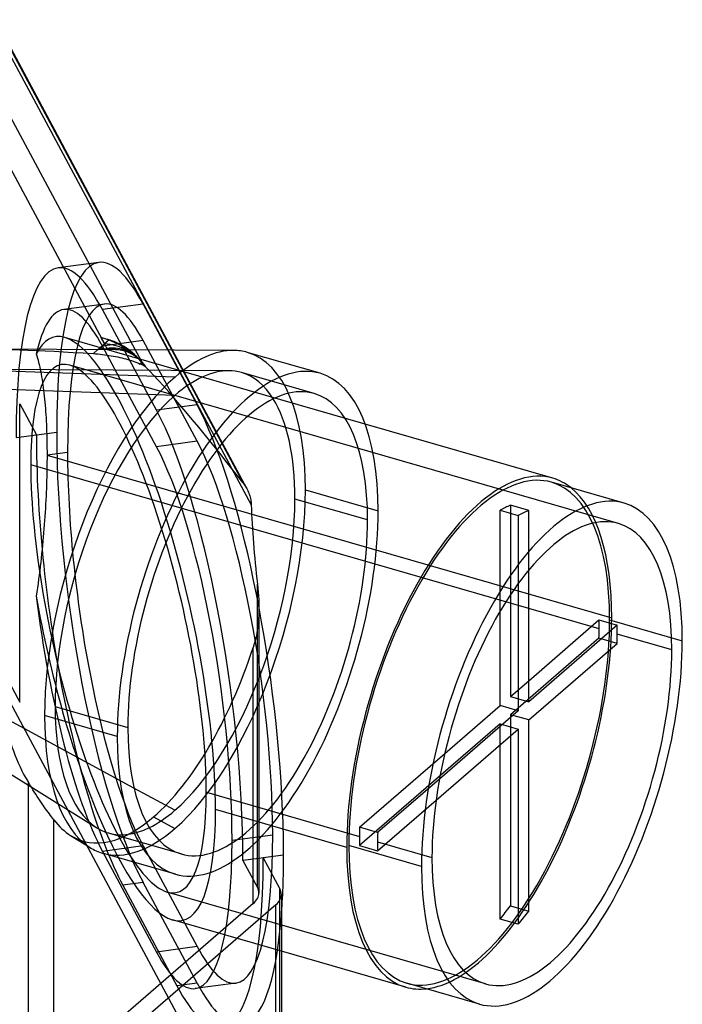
# Model space of a CAD drawing. Header units: millimetres. Extents: x -319 to 319, y -128 to 299.
# Tile 5 of 5: x 162 to 319, y 16 to 250. Entities that reach past the tile are written whole.
import ezdxf

# ---------------------------------------------------------------- set-up
doc = ezdxf.new("R2010")
doc.units = ezdxf.units.MM
doc.layers.add('MAIN-1', color=7, linetype='Continuous')

msp = doc.modelspace()

# ---------------------------------------------------------------- linework, layer by layer
at = {"layer": 'MAIN-1'}
for p, q in [((155.81, 250.22), (197.93, 171.63)), ((198.09, 171.63), (156.62, 249.03)), ((157.46, 245.6), (216.82, 134.84)), ((157.69, 230.57), (189.25, 171.68)), ((157.75, 218.25), (181.95, 173.09)), ((180.57, 192.48), (170.91, 191.19)), ((181.9, 182.57), (172.24, 181.28)), ((191.11, 182.55), (181.45, 181.25)), ((194.29, 157.3), (181.45, 181.25)), ((191.11, 182.55), (203.95, 158.59)), ((243.89, 154.02), (172.48, 174.63)), ((181.96, 173.1), (181.17, 174.58)), ((183.05, 174.04), (181.17, 174.58)), ((191.11, 173.89), (181.45, 172.59)), ((183.05, 174.04), (181.96, 173.1)), ((203.95, 149.93), (191.11, 173.89)), ((212.62, 171.55), (153.06, 171.88)), ((159.92, 171.75), (161.79, 171.7)), ((161.79, 171.7), (163.74, 171.62)), ((163.74, 171.62), (165.74, 171.54)), ((165.74, 171.54), (167.82, 171.45)), ((167.82, 171.45), (169.96, 171.34)), ((169.96, 171.34), (172.18, 171.22)), ((172.18, 171.22), (174.47, 171.09)), ((174.47, 171.09), (176.84, 170.94)), ((179.29, 170.78), (180.38, 171.73)), ((180.38, 171.73), (181.95, 173.09)), ((181.96, 173.08), (180.43, 171.75)), ((180.43, 171.75), (182.52, 172.03)), ((194.29, 148.64), (181.45, 172.59)), ((181.96, 173.08), (182.52, 172.03)), ((189.25, 171.68), (190.85, 168.7)), ((197.93, 171.63), (214.82, 140.11)), ((215.76, 138.67), (198.09, 171.63)), ((233.16, 166.1), (215.88, 171.09)), ((165.69, 170.72), (165.84, 170.24)), ((165.84, 170.24), (165.99, 169.74)), ((165.99, 169.74), (166.13, 169.23)), ((166.13, 169.23), (166.27, 168.7)), ((166.27, 168.7), (166.4, 168.16)), ((176.84, 170.94), (179.29, 170.78)), ((179.29, 170.78), (179.81, 170.74)), ((179.81, 170.74), (180.34, 170.7)), ((180.34, 170.7), (180.87, 170.65)), ((180.87, 170.65), (181.4, 170.59)), ((181.4, 170.59), (181.93, 170.52)), ((181.93, 170.52), (182.46, 170.45)), ((182.46, 170.45), (182.99, 170.37)), ((182.99, 170.37), (183.52, 170.29)), ((183.52, 170.29), (184.04, 170.2)), ((184.04, 170.2), (184.56, 170.1)), ((184.56, 170.1), (185.07, 170)), ((185.07, 170), (185.57, 169.89)), ((185.57, 169.89), (186.05, 169.77)), ((186.05, 169.77), (186.53, 169.65)), ((186.53, 169.65), (187, 169.52)), ((187, 169.52), (187.45, 169.4)), ((187.45, 169.4), (187.89, 169.26)), ((187.89, 169.26), (188.32, 169.12)), ((188.32, 169.12), (188.75, 168.97)), ((188.75, 168.97), (189.18, 168.82)), ((189.18, 168.82), (189.59, 168.65)), ((189.59, 168.65), (190, 168.48)), ((190.85, 168.69), (190.4, 168.3)), ((190.42, 169.19), (191.6, 167.71)), ((190.85, 168.7), (191.64, 167.7)), ((191.62, 167.72), (190.85, 168.69)), ((198.69, 165.21), (126.11, 167.8)), ((211.5, 166.71), (132.33, 167.14)), ((166.4, 168.16), (166.53, 167.6)), ((166.53, 167.6), (166.65, 167.03)), ((166.65, 167.03), (166.77, 166.45)), ((166.77, 166.45), (166.88, 165.86)), ((304.09, 130.39), (173.7, 168.04)), ((190, 168.48), (190.4, 168.3)), ((191.61, 167.72), (191.6, 167.72)), ((191.6, 167.72), (191.6, 167.71)), ((191.62, 167.72), (191.61, 167.72)), ((191.61, 167.72), (191.61, 167.72)), ((191.61, 167.72), (191.61, 167.72)), ((191.61, 167.72), (191.61, 167.72)), ((166.88, 165.86), (166.99, 165.25)), ((166.99, 165.25), (167.09, 164.63)), ((167.09, 164.63), (167.19, 164)), ((167.19, 164), (167.29, 163.35)), ((231.77, 161.3), (214.5, 166.28)), ((124.4, 163.54), (198.69, 160.88)), ((167.29, 163.35), (167.37, 162.69)), ((167.37, 162.69), (167.46, 162.02)), ((167.46, 162.02), (167.54, 161.34)), ((167.54, 161.34), (167.62, 160.65)), ((167.62, 160.65), (167.69, 159.94)), ((167.69, 159.94), (167.76, 159.23)), ((161.77, 158.88), (165.73, 151.49)), ((161.77, 87.86), (161.77, 158.88)), ((167.76, 159.23), (167.82, 158.5)), ((167.82, 158.5), (167.88, 157.77)), ((167.88, 157.77), (167.93, 157.02)), ((167.93, 157.02), (167.98, 156.27)), ((203.95, 158.59), (194.29, 157.3)), ((167.98, 156.27), (168.03, 155.51)), ((168.03, 155.51), (168.07, 154.74)), ((168.07, 154.74), (168.11, 153.96)), ((168.11, 153.96), (168.14, 153.17)), ((168.14, 153.17), (168.17, 152.37)), ((168.17, 152.37), (168.2, 151.57)), ((288.48, 141.15), (243.89, 154.02)), ((160.9, 150.84), (165.73, 151.49)), ((165.73, 151.49), (170.56, 152.13)), ((168.2, 151.57), (168.22, 150.77)), ((168.22, 150.77), (168.24, 149.95)), ((168.24, 149.95), (168.25, 149.13)), ((203.95, 149.93), (194.29, 148.64)), ((168.25, 149.13), (168.26, 148.31)), ((168.26, 148.31), (168.27, 147.48)), ((168.27, 145.81), (168.26, 144.96)), ((168.27, 147.48), (168.27, 146.65)), ((173.15, 147.3), (168.27, 146.65)), ((168.27, 146.65), (302.51, 107.9)), ((168.27, 146.65), (168.27, 145.81)), ((282.79, 110.13), (164.41, 144.3)), ((168.24, 143.23), (168.22, 142.34)), ((168.25, 144.1), (168.24, 143.23)), ((168.26, 144.96), (168.25, 144.1)), ((168.17, 140.55), (168.14, 139.64)), ((168.2, 141.45), (168.17, 140.55)), ((168.22, 142.34), (168.2, 141.45)), ((168.11, 138.72), (168.07, 137.79)), ((168.14, 139.64), (168.11, 138.72)), ((214.82, 140.11), (214.99, 139.88)), ((214.99, 139.88), (215.16, 139.65)), ((215.16, 139.65), (215.32, 139.41)), ((215.32, 139.41), (215.47, 139.17)), ((215.47, 139.17), (215.62, 138.92)), ((215.62, 138.92), (215.76, 138.67)), ((215.76, 138.67), (215.9, 138.38)), ((215.9, 138.38), (216.04, 138.1)), ((229.69, 138.37), (246.97, 133.38)), ((305.48, 135.2), (288.2, 140.19)), ((167.98, 135.92), (167.93, 134.97)), ((168.03, 136.86), (167.98, 135.92)), ((168.07, 137.79), (168.03, 136.86)), ((216.04, 138.1), (216.16, 137.81)), ((216.16, 137.81), (216.28, 137.51)), ((216.28, 137.51), (216.38, 137.22)), ((216.38, 137.22), (216.48, 136.92)), ((216.48, 136.92), (216.56, 136.62)), ((216.56, 136.62), (216.63, 136.32)), ((216.63, 136.32), (216.69, 136.02)), ((216.69, 136.02), (216.74, 135.72)), ((244.47, 131.21), (227.19, 136.2)), ((167.88, 134.01), (167.82, 133.05)), ((167.93, 134.97), (167.88, 134.01)), ((216.74, 135.72), (216.78, 135.43)), ((216.78, 135.43), (216.8, 135.13)), ((216.8, 135.13), (216.82, 134.84)), ((275.96, 133.52), (280.29, 132.27)), ((275.96, 109.46), (275.96, 133.52)), ((282.79, 133.47), (278.46, 134.72)), ((278.46, 134.72), (278.46, 89.23)), ((167.76, 132.08), (167.69, 131.1)), ((167.82, 133.05), (167.76, 132.08)), ((280.29, 132.27), (280.29, 116.08)), ((282.79, 119.31), (282.79, 133.47)), ((167.54, 129.14), (167.46, 128.15)), ((167.62, 130.12), (167.54, 129.14)), ((167.69, 131.1), (167.62, 130.12)), ((167.37, 127.16), (167.29, 126.16)), ((167.46, 128.15), (167.37, 127.16)), ((167.09, 124.16), (166.99, 123.16)), ((167.19, 125.16), (167.09, 124.16)), ((167.29, 126.16), (167.19, 125.16)), ((166.88, 122.15), (166.77, 121.14)), ((166.99, 123.16), (166.88, 122.15)), ((166.65, 120.14), (166.53, 119.13)), ((166.77, 121.14), (166.65, 120.14)), ((166.27, 117.11), (166.13, 116.1)), ((166.4, 118.12), (166.27, 117.11)), ((166.53, 119.13), (166.4, 118.12)), ((282.79, 87.98), (282.79, 119.31)), ((165.99, 115.1), (165.84, 114.09)), ((166.13, 116.1), (165.99, 115.1)), ((218.28, 115.94), (218.38, 115.01)), ((218.28, 43.77), (218.28, 115.94)), ((218.38, 115.01), (218.47, 114.07)), ((280.29, 116.08), (280.29, 85.82)), ((165.84, 114.09), (165.69, 113.09)), ((218.47, 114.07), (218.54, 113.14)), ((218.54, 113.14), (218.58, 112.21)), ((218.58, 112.21), (218.61, 111.28)), ((218.61, 111.28), (218.62, 110.36)), ((218.62, 110.36), (218.62, 109.47)), ((218.62, 110.35), (218.62, 55.34)), ((297.63, 105.84), (282.79, 110.13)), ((218.59, 108.58), (218.54, 107.7)), ((218.62, 109.47), (218.59, 108.58)), ((275.96, 87.07), (275.96, 109.46)), ((151.42, 107.18), (161.77, 87.86)), ((218.37, 105.95), (218.26, 105.09)), ((218.47, 106.82), (218.37, 105.95)), ((218.54, 107.7), (218.47, 106.82)), ((282.79, 92.98), (299.48, 107.44)), ((303.81, 106.19), (282.79, 87.98)), ((299.51, 105.3), (297.63, 105.84)), ((299.48, 107.44), (303.81, 106.19)), ((302.01, 107.46), (319.28, 102.48)), ((217.95, 103.39), (217.76, 102.55)), ((218.12, 104.23), (217.95, 103.39)), ((218.26, 105.09), (218.12, 104.23)), ((299.48, 103.11), (278.46, 84.9)), ((303.81, 101.86), (299.48, 103.11)), ((316.78, 100.31), (303.84, 104.05)), ((188.94, 67.43), (124.4, 102.39)), ((151.42, 102.85), (233.98, -51.22)), ((217.54, 101.72), (217.28, 100.9)), ((217.28, 54.03), (217.28, 100.9)), ((217.76, 102.55), (217.54, 101.72)), ((282.79, 83.65), (303.81, 101.86)), ((112.89, 99.82), (180.11, 57.99)), ((278.46, 89.23), (282.79, 92.98)), ((278.46, 89.23), (282.79, 87.98)), ((170.19, 86.84), (187.47, 81.85)), ((262.8, 75.68), (275.96, 87.07)), ((280.29, 85.82), (275.96, 87.07)), ((184.97, 79.68), (167.69, 84.67)), ((280.29, 85.82), (261.55, 69.59)), ((278.46, 84.9), (278.46, 39.42)), ((282.79, 83.65), (278.46, 84.9)), ((275.96, 82.74), (242.53, 53.79)), ((275.96, 82.74), (280.29, 81.49)), ((275.96, 77.74), (275.96, 82.74)), ((282.79, 38.17), (282.79, 83.65)), ((260.76, 64.58), (280.29, 81.49)), ((280.29, 81.49), (280.29, 35.04)), ((275.96, 36.29), (275.96, 77.74)), ((242.53, 58.12), (262.8, 75.68)), ((164.19, 68.2), (163.84, 68.79)), ((163.84, -3.39), (163.84, 68.79)), ((164.55, 67.63), (164.19, 68.2)), ((261.55, 69.59), (246.86, 56.87)), ((164.9, 67.06), (164.55, 67.63)), ((165.25, 66.51), (164.9, 67.06)), ((165.6, 65.97), (165.25, 66.51)), ((165.95, 65.44), (165.6, 65.97)), ((198.69, 62.16), (188.94, 67.43)), ((206.14, 66.44), (242.51, 55.94)), ((166.29, 64.92), (165.95, 65.44)), ((166.63, 64.41), (166.29, 64.92)), ((166.97, 63.92), (166.63, 64.41)), ((167.3, 63.45), (166.97, 63.92)), ((167.62, 62.99), (167.3, 63.45)), ((246.86, 52.54), (260.76, 64.58)), ((167.94, 62.54), (167.62, 62.99)), ((168.25, 62.11), (167.94, 62.54)), ((168.55, 61.69), (168.25, 62.11)), ((168.84, 61.29), (168.55, 61.69)), ((169.12, 60.91), (168.84, 61.29)), ((169.4, 60.55), (169.12, 60.91)), ((224.42, 57.69), (208.33, 62.34)), ((169.66, 60.2), (169.4, 60.55)), ((169.91, 59.87), (169.66, 60.2)), ((169.91, -1.06), (169.91, 59.87)), ((193.6, 60.58), (198.69, 57.83)), ((200.16, 51.77), (182.88, 56.75)), ((212.25, 55.02), (221.91, 56.31)), ((239.51, 53.34), (224.42, 57.69)), ((246.86, 56.87), (242.53, 58.12)), ((173.88, 56.16), (178.49, 53.3)), ((217.28, 39.97), (217.28, 54.03)), ((218.62, 55.34), (218.62, 42.47)), ((246.84, 54.69), (259.78, 50.95)), ((191.11, 53.68), (181.45, 52.39)), ((181.45, 52.39), (194.29, 28.43)), ((198.77, 46.96), (181.49, 51.95)), ((191.11, 53.68), (203.95, 29.73)), ((257.28, 48.78), (240.01, 53.77)), ((242.53, 53.79), (246.86, 52.54)), ((218.62, 50.7), (214.84, 50.19)), ((214.84, 50.19), (218.28, 43.77)), ((219.67, 50.84), (218.62, 50.7)), ((224.5, 51.48), (219.67, 50.84)), ((219.67, 50.84), (223.63, 43.45)), ((191.11, 45.02), (186.28, 44.38)), ((203.95, 21.07), (191.11, 45.02)), ((186.28, 44.38), (199.12, 20.42)), ((272.47, 20.87), (196.84, 42.7)), ((223.63, -27.57), (223.63, 43.45)), ((217.28, 39.97), (169.91, -1.06)), ((223.97, 42.15), (223.97, -28.86)), ((222.63, 39.65), (173.13, -3.21)), ((222.63, -31.36), (222.63, 39.65)), ((278.46, 39.42), (282.79, 38.17)), ((223.97, 28.62), (198.06, 36.1)), ((280.29, 35.04), (275.96, 36.29)), ((203.95, 29.73), (194.29, 28.43)), ((253.53, 20.09), (223.97, 28.62)), ((203.95, 21.07), (199.12, 20.42)), ((213.17, 21.05), (203.51, 19.75)), ((271.09, 16.06), (253.81, 21.05))]:
    msp.add_line(p, q, dxfattribs=at)
for centre, major_axis, ratio, start_param, end_param in [((191.11, 113.79), (10.54, -78.7), 0.224144, -3.141592, -2.109535), ((191.11, 113.79), (10.54, -78.7), 0.224144, 2.602854, 3.141594), ((181.45, 112.49), (-10.54, 78.7), 0.224144, 0.000001, 1.032057), ((181.45, 112.49), (-10.54, 78.7), 0.224144, -0.538739, 0.000001), ((191.11, 113.79), (-9.22, 68.79), 0.224144, -0.538739, 0.000001), ((181.45, 112.49), (-9.22, 68.79), 0.224144, 0.000002, 0.53202), ((181.45, 112.49), (-9.22, 68.79), 0.224144, -0.538739, 0.000002), ((191.11, 113.79), (-9.22, 68.79), 0.224144, 0.000001, 1.032057), ((185.27, 105.37), (-15.25, 69.38), 0.249311, -0.134712, 0.291821), ((185.27, 105.37), (-15.25, 69.38), 0.249311, -2.293334, -0.134712), ((180.13, 167.84), (12.09, -4.17), 0.527273, 0.757769, 1.66624), ((183.05, 165.38), (-6.55, 7.56), 0.75, -0.857853, -0.856291), ((184.45, 166.59), (-7.94, 6.27), 0.596142, -1.51133, -0.971002), ((178.43, 161.38), (13.23, 6.01), 0.653835, 0.76206, 1.137139), ((181.96, 164.43), (10.62, -1.96), 0.797318, 1.716944, 1.717725), ((181.96, 164.43), (-2.88, -15.58), 0.117702, -2.139154, -2.138373), ((181.96, 164.43), (10.62, -1.96), 0.797318, 1.21681, 1.716944), ((181.96, 164.43), (-2.88, -15.58), 0.117702, -2.138373, -2.137592), ((182.52, 163.37), (8.81, 4.72), 0.836516, 1.148586, 1.150148), ((183.25, 162.02), (4.5, 9.18), 0.934447, 0.138537, 0.557497), ((178.43, 161.38), (13.23, 6.01), 0.653835, 0.241328, 0.76206), ((183.25, 162.02), (4.5, 9.18), 0.934447, -0.338314, 0.138537), ((181.96, 164.43), (10.62, -1.96), 0.797318, 0.820351, 1.21681), ((184.45, 166.59), (-7.94, 6.27), 0.596142, -1.94708, -1.51133), ((198.69, 111.52), (17.2, 59.57), 0.433013, 0.121818, 0.588003), ((198.69, 111.52), (17.2, 59.57), 0.433013, 0.000002, 0.121818), ((198.69, 111.52), (17.2, 59.57), 0.433013, -0.982794, 0.000002), ((185.27, 105.37), (-13.8, 62.77), 0.249311, -0.135607, 0.848259), ((215.97, 106.53), (-17.2, -59.57), 0.433013, -3.141591, -0.982794), ((183.25, 162.02), (4.5, 9.18), 0.934447, -0.418582, -0.350973), ((185.27, 105.37), (-13.8, 62.77), 0.249311, -2.293334, -0.135607), ((198.06, 102.56), (31.17, -67.2), 0.528716, 2.558059, 2.584033), ((167.34, 123.59), (-71.61, 6.17), 0.668052, -1.858766, -1.858236), ((260.05, 64.32), (74.1, -107.27), 0.060922, 2.312395, 2.826068), ((198.69, 111.52), (15.81, 54.76), 0.433013, 0.121818, 0.588003), ((198.69, 111.52), (15.81, 54.76), 0.433013, 0.000002, 0.121818), ((198.69, 111.52), (17.2, 59.57), 0.433013, 0.588003, 2.158799), ((198.69, 111.52), (15.81, 54.76), 0.433013, -0.372872, 0.000002), ((215.97, 106.53), (-17.2, -59.57), 0.433013, 2.158799, 3.141594), ((215.97, 106.53), (15.81, 54.76), 0.433013, 0.000002, 2.158799), ((198.69, 111.52), (15.81, 54.76), 0.433013, 0.588003, 2.158799), ((198.69, 111.52), (15.81, 54.76), 0.433013, -0.982794, -0.372872), ((215.97, 106.53), (15.81, 54.76), 0.433013, -0.982794, 0.000002), ((194.29, 88.54), (-10.54, 78.7), 0.224144, -2.109535, -0.538739), ((203.95, 89.83), (10.54, -78.7), 0.224144, 1.179519, 2.602854), ((186.28, 113.14), (-10.54, 78.7), 0.224144, 1.032057, 2.602854), ((191.11, 113.79), (10.54, -78.7), 0.224144, -2.109535, -0.538739), ((203.95, 89.83), (-9.22, 68.79), 0.224144, -2.109535, -0.538739), ((194.29, 88.54), (-9.22, 68.79), 0.224144, -2.109535, -0.538739), ((191.11, 113.79), (-9.22, 68.79), 0.224144, 1.032057, 2.602854), ((185.27, 105.37), (-13.8, 62.77), 0.249311, 0.848259, 3.005986), ((271.01, 80.62), (-17.47, -60.53), 0.433013, -3.141591, -0.982794), ((271.01, 80.62), (17.2, 59.57), 0.433013, 0.000002, 2.158799), ((271.01, 80.62), (-17.47, -60.53), 0.433013, 2.963182, 3.141594), ((198.69, 111.52), (17.2, 59.57), 0.433013, -2.55359, -0.982794), ((271.01, 80.62), (17.2, 59.57), 0.433013, -0.982794, 0.000002), ((271.01, 80.62), (-17.47, -60.53), 0.433013, 2.158799, 2.963182), ((198.69, 111.52), (15.81, 54.76), 0.433013, -2.55359, -0.982794), ((288.28, 75.63), (-17.2, -59.57), 0.433013, -3.141591, -0.982794), ((245.49, 86.53), (19.42, -84.8), 0.250194, -2.232945, -1.981557), ((271.01, 80.62), (-15.81, -54.76), 0.433013, -2.818066, -2.72816), ((288.28, 75.63), (-17.2, -59.57), 0.433013, 2.158799, 3.141594), ((215.97, 106.53), (-17.2, -59.57), 0.433013, 0.000002, 2.158799), ((215.97, 106.53), (15.81, 54.76), 0.433013, -3.141591, -0.982794), ((288.28, 75.63), (15.81, 54.76), 0.433013, 0.000002, 2.158799), ((275.34, 79.37), (15.81, 54.76), 0.433013, 0.323527, 0.413433), ((288.28, 75.63), (15.81, 54.76), 0.433013, -0.982794, 0.000002), ((185.27, 105.37), (-15.25, 69.38), 0.249311, 1.404697, 3.004304), ((181.45, 112.49), (-9.22, 68.79), 0.224144, 1.532094, 2.602854), ((271.01, 80.62), (-17.47, -60.53), 0.433013, 0.178411, 2.158799), ((271.01, 80.62), (17.2, 59.57), 0.433013, -3.141591, -0.982794), ((271.01, 80.62), (-15.81, -54.76), 0.433013, 2.158799, 2.202673), ((275.34, 79.37), (15.81, 54.76), 0.433013, -0.982794, -0.93892), ((271.01, 80.62), (-15.81, -54.76), 0.433013, 2.114925, 2.158799), ((275.34, 79.37), (15.81, 54.76), 0.433013, -1.026667, -0.982794), ((193.6, 112.99), (16.78, 58.14), 0.433013, -2.55359, -1.654261), ((288.28, 75.63), (-17.2, -59.57), 0.433013, 0.000002, 2.158799), ((288.28, 75.63), (15.81, 54.76), 0.433013, -3.141591, -0.982794), ((198.69, 111.52), (15.81, 54.76), 0.433013, 2.158799, 3.019774), ((198.69, 111.52), (17.2, 59.57), 0.433013, 2.158799, 3.019774), ((265.36, 103.75), (-106.49, -22.5), 0.596473, -0.046342, 0.205046), ((215.97, 106.53), (-17.2, -59.57), 0.433013, -0.982794, 0.000002), ((215.97, 106.53), (15.81, 54.76), 0.433013, 2.158799, 3.141594), ((185.27, 105.37), (-13.8, 62.77), 0.249311, 3.005986, 3.989852), ((198.69, 111.52), (15.81, 54.76), 0.433013, -2.768721, -2.55359), ((185.27, 105.37), (-15.25, 69.38), 0.249311, 3.004304, 3.989852), ((203.95, 89.83), (10.54, -78.7), 0.224144, 1.032057, 1.179519), ((193.6, 112.99), (16.78, 58.14), 0.433013, 2.830266, 3.019774), ((193.6, 112.99), (16.78, 58.14), 0.433013, 3.019774, 3.729595), ((198.69, 111.52), (15.81, 54.76), 0.433013, 3.019774, 3.141594), ((198.69, 111.52), (17.2, 59.57), 0.433013, -3.141591, -2.55359), ((198.69, 111.52), (15.81, 54.76), 0.433013, -3.141591, -2.768721), ((203.95, 89.83), (-9.22, 68.79), 0.224144, -3.141592, -2.109535), ((271.01, 80.62), (-15.81, -54.76), 0.433013, -1.026667, -0.982794), ((275.34, 79.37), (15.81, 54.76), 0.433013, 2.114925, 2.158799), ((194.29, 88.54), (-9.22, 68.79), 0.224144, -3.141592, -2.109535), ((271.01, 80.62), (-15.81, -54.76), 0.433013, -0.982794, -0.93892), ((275.34, 79.37), (15.81, 54.76), 0.433013, 2.158799, 2.202673), ((198.69, 111.52), (17.2, 59.57), 0.433013, 3.019774, 3.141594), ((271.01, 80.62), (-17.47, -60.53), 0.433013, -0.982794, 0.000002), ((271.01, 80.62), (17.2, 59.57), 0.433013, 2.158799, 3.141594), ((199.12, 89.18), (-10.54, 78.7), 0.224144, -3.141592, -2.109535), ((203.95, 89.83), (10.54, -78.7), 0.224144, 0.804676, 1.032057), ((288.28, 75.63), (15.81, 54.76), 0.433013, 2.158799, 3.141594), ((288.28, 75.63), (-17.2, -59.57), 0.433013, -0.982794, 0.000002), ((208.62, 42.47), (-10, 0), 0.5, 2.617994, 3.141641), ((208.62, 42.47), (-10, 0), 0.5, -3.141545, -2.879793), ((213.97, 42.15), (-10, 0), 0.5, -3.141545, -2.879793), ((213.97, 42.15), (-10, 0), 0.5, 2.617994, 3.141641), ((271.01, 80.62), (-15.81, -54.76), 0.433013, 0.762572, 0.852479), ((275.34, 79.37), (15.81, 54.76), 0.433013, -2.379021, -2.289114), ((203.95, 89.83), (10.54, -78.7), 0.224144, 0.000001, 0.804676), ((194.29, 88.54), (-9.22, 68.79), 0.224144, 2.602854, 3.141594), ((203.95, 89.83), (-9.22, 68.79), 0.224144, 2.602854, 3.141594), ((199.12, 89.18), (-10.54, 78.7), 0.224144, 2.602854, 3.141594), ((203.95, 89.83), (10.54, -78.7), 0.224144, -0.538739, 0.000001), ((271.01, 80.62), (-17.47, -60.53), 0.433013, 0.000002, 0.178411)]:
    msp.add_ellipse(centre, major_axis=major_axis, ratio=ratio, start_param=start_param, end_param=end_param, dxfattribs=at)

doc.saveas('drawing.dxf')
